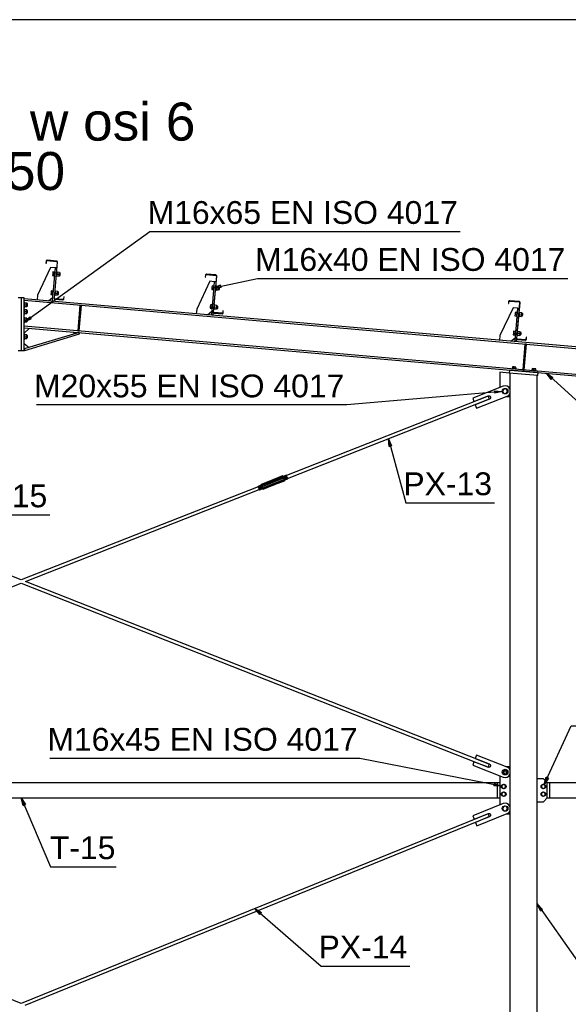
# Paper-space layout 'A0 Advance Steel' of a CAD drawing. Header units: millimetres. Extents: x -21 to 1320, y -7 to 928.
# Tile 88 of 134: x 794 to 867, y 484 to 614. Entities that reach past the tile are written whole.
import ezdxf

# ---------------------------------------------------------------- set-up
doc = ezdxf.new("R2010")
doc.units = ezdxf.units.MM
doc.layers.get('0').update_dxf_attribs({"linetype": 'CONTINUOUS'})
for name, color, linetype in [('AS_Belki', 145, 'CONTINUOUS'), ('AS_Blachy', 30, 'CONTINUOUS'), ('AS_Czesci specjalne', 31, 'CONTINUOUS'), ('AS_Sruby', 9, 'CONTINUOUS')]:
    doc.layers.add(name, color=color, linetype=linetype)
doc.styles.add('Arial', font='arial.ttf', dxfattribs={"height": 150})

psp = doc.layouts.new('A0 Advance Steel')

# ---------------------------------------------------------------- linework, layer by layer
at = {"color": 0, "linetype": 'ByBlock', "lineweight": -2}
for p, q in [((819.91, 578.58), (820.85, 578.95)), ((820.92, 578.62), (820.85, 578.95)), ((820.92, 578.62), (819.91, 578.58)), ((795.06, 574.04), (795.77, 574.76)), ((795.96, 574.49), (795.06, 574.04)), ((795.96, 574.49), (795.77, 574.76)), ((864.29, 566.53), (863.66, 567.33)), ((863.66, 567.33), (864.51, 566.78)), ((864.29, 566.53), (864.51, 566.78)), ((856.86, 565.03, -25568.91), (857.87, 564.95, -25568.91)), ((856.86, 565.03, -25568.91), (856.89, 564.7, -25568.91)), ((857.87, 564.95, -25568.91), (856.89, 564.7, -25568.91)), ((843.01, 557.72), (842.91, 558.73)), ((842.91, 558.73), (843.33, 557.81)), ((843.01, 557.72), (843.33, 557.81)), ((863.38, 513.25, -25569.15), (863.65, 514.23, -25569.15)), ((863.95, 514.09, -25569.15), (863.65, 514.23, -25569.15)), ((856.81, 513.4, -25569.15), (856.75, 513.07, -25569.15)), ((857.76, 513.04, -25569.15), (856.75, 513.07, -25569.15)), ((856.81, 513.4, -25569.15), (857.76, 513.04, -25569.15)), ((863.95, 514.09, -25569.15), (863.38, 513.25, -25569.15)), ((794.9, 510.5), (794.66, 511.48)), ((794.66, 511.48), (795.2, 510.63)), ((794.9, 510.5), (795.2, 510.63)), ((862.9, 496.64), (862.46, 497.55)), ((862.46, 497.55), (863.17, 496.83)), ((825.99, 496.14), (825.34, 496.92)), ((825.34, 496.92), (826.21, 496.4)), ((825.99, 496.14), (826.21, 496.4)), ((862.9, 496.64), (863.17, 496.83))]:
    psp.add_line(p, q, dxfattribs=at)
at = {"color": 3, "ltscale": 0.25}
psp.add_lwpolyline([(635.86, 403.24), (635.86, 613.84), (953.46, 613.84), (953.46, 403.24), (635.86, 403.24)], dxfattribs=at)
at = {"color": 7}
for points in [[(795.06, 574.04), (811.57, 585.98), (852.33, 585.98)], [(819.91, 578.58), (825.7, 579.8), (866.47, 579.8)], [(863.66, 567.33), (872.29, 559.5), (879.04, 559.5)], [(857.87, 564.95), (837.43, 563.17), (796.66, 563.17)], [(842.91, 558.73), (845.19, 550.3), (856.84, 550.3)], [(779.09, 546.28), (786.76, 548.71), (798.41, 548.71)], [(863.38, 513.25), (866.92, 520.97), (907.69, 520.97)], [(857.76, 513.04), (839.16, 516.69), (798.4, 516.69)], [(794.66, 511.48), (798.52, 502.43), (807.14, 502.43)], [(862.46, 497.55), (867.77, 490), (879.42, 490)], [(825.34, 496.92), (834.05, 489.37), (845.7, 489.37)]]:
    psp.add_lwpolyline(points, dxfattribs=at)
at = {"layer": 'AS_Belki', "linetype": 'Continuous', "ltscale": 0.25}
for p, q in [((797.94, 582.08), (797.91, 581.81)), ((797.91, 581.81), (797.96, 581.81)), ((797.95, 582.13), (797.94, 582.08)), ((797.98, 582.17), (797.95, 582.13)), ((797.96, 581.81), (797.99, 582.08)), ((798.02, 582.19), (797.98, 582.17)), ((797.99, 582.11), (798.01, 582.13)), ((797.99, 582.08), (797.99, 582.11)), ((798.01, 582.13), (798.04, 582.14)), ((798.07, 582.2), (798.02, 582.19)), ((798.04, 582.14), (798.07, 582.15)), ((799.32, 582.09), (798.07, 582.2)), ((798.07, 582.15), (799.31, 582.04)), ((799.38, 581.96), (798.97, 577.23)), ((799.02, 577.22), (799.43, 581.95)), ((799.31, 582.04), (799.34, 582.03)), ((799.36, 582.08), (799.32, 582.09)), ((799.34, 582.03), (799.36, 582.01)), ((799.4, 582.04), (799.36, 582.08)), ((799.36, 582.01), (799.38, 581.99)), ((799.38, 581.99), (799.38, 581.96)), ((799.43, 582), (799.4, 582.04)), ((799.43, 581.95), (799.43, 582)), ((818.86, 580.25), (818.83, 579.98)), ((818.87, 580.3), (818.86, 580.25)), ((818.9, 580.34), (818.87, 580.3)), ((818.88, 579.98), (818.91, 580.25)), ((818.94, 580.36), (818.9, 580.34)), ((818.91, 580.28), (818.93, 580.3)), ((818.91, 580.25), (818.91, 580.28)), ((818.93, 580.3), (818.96, 580.31)), ((818.99, 580.37), (818.94, 580.36)), ((818.96, 580.31), (818.99, 580.32)), ((820.24, 580.26), (818.99, 580.37)), ((818.99, 580.32), (820.23, 580.21)), ((820.23, 580.21), (820.26, 580.2)), ((820.28, 580.24), (820.24, 580.26)), ((820.26, 580.2), (820.28, 580.18)), ((820.32, 580.21), (820.28, 580.24)), ((820.28, 580.18), (820.3, 580.16)), ((820.3, 580.16), (820.3, 580.13)), ((820.35, 580.17), (820.32, 580.21)), ((820.35, 580.12), (820.35, 580.17)), ((818.83, 579.98), (818.88, 579.98)), ((820.3, 580.13), (819.89, 575.4)), ((819.94, 575.39), (820.35, 580.12)), ((932.26, 565.14), (795.06, 577.14)), ((795.06, 576.94), (930.4, 565.1)), ((798.97, 577.23), (798.97, 577.18)), ((798.97, 577.18), (799, 577.13)), ((799, 577.13), (799.03, 577.1)), ((799.02, 577.19), (799.02, 577.22)), ((799.03, 577.17), (799.02, 577.19)), ((799.06, 577.15), (799.03, 577.17)), ((799.03, 577.1), (799.08, 577.09)), ((799.09, 577.14), (799.06, 577.15)), ((799.08, 577.09), (800.13, 577)), ((800.13, 577.05), (799.09, 577.14)), ((800.16, 577.05), (800.13, 577.05)), ((800.13, 577), (800.18, 577)), ((800.19, 577.07), (800.16, 577.05)), ((800.18, 577), (800.22, 577.03)), ((800.2, 577.09), (800.19, 577.07)), ((800.21, 577.12), (800.2, 577.09)), ((800.24, 577.39), (800.21, 577.12)), ((800.22, 577.03), (800.25, 577.07)), ((800.29, 577.39), (800.24, 577.39)), ((800.25, 577.07), (800.26, 577.11)), ((800.26, 577.11), (800.29, 577.39)), ((858.7, 576.77), (858.68, 576.49)), ((858.68, 576.49), (858.73, 576.49)), ((858.72, 576.81), (858.7, 576.77)), ((858.75, 576.85), (858.72, 576.81)), ((858.73, 576.49), (858.75, 576.76)), ((858.79, 576.88), (858.75, 576.85)), ((858.75, 576.76), (858.76, 576.79)), ((858.76, 576.79), (858.78, 576.81)), ((858.78, 576.81), (858.81, 576.83)), ((858.84, 576.88), (858.79, 576.88)), ((858.81, 576.83), (858.84, 576.83)), ((860.09, 576.77), (858.84, 576.88)), ((858.84, 576.83), (860.08, 576.72)), ((860.15, 576.64), (859.74, 571.91)), ((859.78, 571.9), (860.2, 576.64)), ((860.08, 576.72), (860.11, 576.71)), ((860.13, 576.76), (860.09, 576.77)), ((860.11, 576.71), (860.13, 576.7)), ((860.17, 576.73), (860.13, 576.76)), ((860.13, 576.7), (860.15, 576.67)), ((860.15, 576.67), (860.15, 576.64)), ((860.19, 576.69), (860.17, 576.73)), ((860.2, 576.64), (860.19, 576.69)), ((819.89, 575.4), (819.89, 575.35)), ((819.89, 575.35), (819.92, 575.3)), ((819.92, 575.3), (819.95, 575.27)), ((819.94, 575.36), (819.94, 575.39)), ((819.95, 575.34), (819.94, 575.36)), ((819.98, 575.32), (819.95, 575.34)), ((819.95, 575.27), (820, 575.26)), ((820.01, 575.31), (819.98, 575.32)), ((820, 575.26), (821.05, 575.17)), ((821.05, 575.22), (820.01, 575.31)), ((821.08, 575.22), (821.05, 575.22)), ((821.05, 575.17), (821.1, 575.17)), ((821.11, 575.24), (821.08, 575.22)), ((821.1, 575.17), (821.14, 575.2)), ((821.12, 575.26), (821.11, 575.24)), ((821.13, 575.29), (821.12, 575.26)), ((821.16, 575.56), (821.13, 575.29)), ((821.14, 575.2), (821.17, 575.24)), ((821.21, 575.56), (821.16, 575.56)), ((821.17, 575.24), (821.18, 575.28)), ((821.18, 575.28), (821.21, 575.56)), ((932.26, 561.52), (795.06, 573.53)), ((795.06, 573.33), (932.26, 561.32)), ((859.74, 571.91), (859.74, 571.86)), ((859.74, 571.86), (859.76, 571.82)), ((859.76, 571.82), (859.8, 571.79)), ((859.79, 571.88), (859.78, 571.9)), ((859.8, 571.85), (859.79, 571.88)), ((859.82, 571.83), (859.8, 571.85)), ((859.8, 571.79), (859.85, 571.77)), ((859.85, 571.82), (859.82, 571.83)), ((860.9, 571.73), (859.85, 571.82)), ((859.85, 571.77), (860.89, 571.68)), ((860.89, 571.68), (860.94, 571.69)), ((860.93, 571.74), (860.9, 571.73)), ((860.95, 571.75), (860.93, 571.74)), ((860.94, 571.69), (860.99, 571.71)), ((860.97, 571.77), (860.95, 571.75)), ((860.98, 571.8), (860.97, 571.77)), ((861, 572.07), (860.98, 571.8)), ((860.99, 571.71), (861.02, 571.75)), ((861.05, 572.07), (861, 572.07)), ((861.02, 571.75), (861.03, 571.8)), ((861.03, 571.8), (861.05, 572.07)), ((858.86, 567.34), (858.86, 456.28)), ((862.46, 456.28), (862.46, 567.03)), ((856.02, 564.32), (829.51, 553.88)), ((829.65, 553.51), (856.17, 563.95)), ((856.04, 564.27), (856.02, 564.32)), ((856.1, 564.14), (856.04, 564.27)), ((856.15, 564.01), (856.1, 564.14)), ((856.17, 563.95), (856.15, 564.01)), ((794.66, 540.15), (763.53, 552.41)), ((825.79, 552.41), (794.66, 540.15)), ((795.2, 539.93), (825.93, 552.04)), ((733.29, 515.54), (794.66, 539.72)), ((794.66, 539.72), (856.02, 515.54)), ((856.17, 515.91), (795.2, 539.93)), ((856.02, 515.54), (856.04, 515.59)), ((856.04, 515.59), (856.1, 515.72)), ((856.1, 515.72), (856.15, 515.86)), ((856.15, 515.86), (856.17, 515.91)), ((857.26, 513.48), (732.06, 513.48)), ((857.26, 511.48), (857.26, 513.48)), ((926.15, 513.48), (864.06, 513.48)), ((864.06, 513.48), (864.06, 511.48)), ((732.06, 511.48), (857.26, 511.48)), ((864.06, 511.48), (926.15, 511.48)), ((794.66, 484.45), (733.28, 509.4)), ((856.03, 509.4), (794.66, 484.45)), ((795.19, 484.23), (856.18, 509.03)), ((856.05, 509.35), (856.03, 509.4)), ((856.11, 509.22), (856.05, 509.35)), ((856.16, 509.08), (856.11, 509.22)), ((856.18, 509.03), (856.16, 509.08))]:
    psp.add_line(p, q, dxfattribs=at)
at = {"layer": 'AS_Blachy', "linetype": 'Continuous', "ltscale": 0.25}
for p, q in [((798.52, 581.26), (796.79, 577.59)), ((799.11, 581.2), (798.52, 581.26)), ((799.11, 581.2), (798.73, 576.82)), ((799.31, 581.19), (799.11, 581.2)), ((819.44, 579.43), (817.71, 575.76)), ((820.03, 579.37), (819.44, 579.43)), ((820.03, 579.37), (819.65, 574.99)), ((820.23, 579.36), (820.03, 579.37)), ((796.79, 577.59), (796.74, 576.99)), ((794.66, 577.24), (794.26, 577.24)), ((795.06, 577.24), (794.66, 577.24)), ((794.66, 577.24), (794.66, 570.34)), ((795.06, 570.34), (795.06, 577.24)), ((798.23, 576.86), (798.77, 577.32)), ((802.37, 576.28), (802.08, 572.93)), ((802.28, 572.92), (802.57, 576.26)), ((802.57, 576.26), (802.37, 576.28)), ((817.71, 575.76), (817.66, 575.16)), ((819.15, 575.03), (819.69, 575.49)), ((819.89, 575.4), (819.85, 574.97)), ((859.28, 575.94), (857.56, 572.28)), ((859.88, 575.89), (859.28, 575.94)), ((859.88, 575.89), (859.5, 571.5)), ((860.08, 575.87), (859.88, 575.89)), ((795.75, 573.27), (795.06, 572.63)), ((802.26, 572.7), (795.06, 570.54)), ((795.11, 570.34), (802.31, 572.51)), ((801.63, 572.51), (801.56, 572.76)), ((802.08, 572.93), (802.28, 572.92)), ((802.31, 572.51), (802.26, 572.7)), ((795.06, 571.24), (795.7, 570.73)), ((857.56, 572.28), (857.51, 571.68)), ((859, 571.55), (859.54, 572)), ((859.74, 571.91), (859.7, 571.49)), ((860.84, 571.18), (860.55, 567.8)), ((860.75, 567.78), (861.04, 571.17)), ((861.04, 571.17), (860.84, 571.18)), ((794.26, 570.34), (794.66, 570.34)), ((794.66, 570.34), (795.06, 570.34)), ((795.06, 570.54), (795.11, 570.34)), ((858.77, 567.35), (857.54, 567.46)), ((857.54, 567.46), (857.54, 565.46)), ((858.8, 567.75), (858.77, 567.35)), ((862.55, 567.02), (858.77, 567.35)), ((862.59, 567.42), (858.8, 567.75)), ((860.55, 567.8), (860.75, 567.78)), ((860.55, 567.8), (860.55, 567.8)), ((860.75, 567.78), (860.75, 567.78)), ((862.55, 567.02), (862.59, 567.42)), ((857.98, 565.63), (853.98, 564.06)), ((853.98, 564.06), (854.15, 563.61)), ((854.15, 563.61), (856.03, 564.35)), ((856.2, 563.94), (854.32, 563.2)), ((854.49, 562.75), (858.49, 564.33)), ((858.37, 564.28), (858.86, 564.28)), ((854.32, 563.2), (854.49, 562.75)), ((854.49, 517.11), (854.32, 516.66)), ((858.49, 515.53), (854.49, 517.11)), ((854.15, 516.25), (853.98, 515.81)), ((853.98, 515.81), (857.98, 514.23)), ((856.03, 515.51), (854.15, 516.25)), ((854.32, 516.66), (856.2, 515.92)), ((858.86, 515.58), (858.37, 515.58)), ((857.54, 514.41), (857.54, 510.55)), ((857.54, 513.48), (857.26, 513.48)), ((863.28, 513.98), (862.46, 513.98)), ((863.78, 513.48), (863.28, 513.98)), ((863.78, 511.48), (863.78, 513.48)), ((864.06, 513.48), (863.78, 513.48)), ((857.97, 510.73), (853.99, 509.11)), ((857.26, 511.48), (857.54, 511.48)), ((862.46, 510.98), (863.28, 510.98)), ((863.28, 510.98), (863.78, 511.48)), ((863.78, 511.48), (864.06, 511.48)), ((853.99, 509.11), (854.17, 508.67)), ((854.17, 508.67), (856.04, 509.43)), ((856.21, 509.02), (854.34, 508.26)), ((854.52, 507.81), (858.5, 509.43)), ((858.37, 509.38), (858.86, 509.38)), ((854.34, 508.26), (854.52, 507.81))]:
    psp.add_line(p, q, dxfattribs=at)
for centre, start, end in [((858.24, 564.98, 0), 26.2099, 111.504), ((858.24, 564.98, 0), 291.504, 333.3802), ((858.24, 514.88, 0), 26.6198, 68.496), ((858.24, 514.88, 0), 248.496, 333.7901), ((858.24, 510.08, 0), 26.3307, 112.1254), ((858.24, 510.08, 0), 292.1254, 333.515)]:
    psp.add_arc(centre, 0.7, start, end, dxfattribs=at)
at = {"layer": 'AS_Blachy', "linetype": 'Continuous', "ltscale": 0.25, "extrusion": (3.61329e-11, -6.12323e-17, -1)}
psp.add_arc((-856.11, 564.15, 0), 0.22, 68.5012, 248.4908, dxfattribs=at)
at = {"layer": 'AS_Blachy', "linetype": 'Continuous', "ltscale": 0.25, "extrusion": (-3.5722e-11, 9.92025e-13, -1)}
psp.add_arc((-856.11, 515.72, 0), 0.22, 111.5092, 291.4988, dxfattribs=at)
at = {"layer": 'AS_Blachy', "linetype": 'Continuous', "ltscale": 0.25, "extrusion": (-3.76204e-11, 1.32272e-12, -1)}
psp.add_arc((-856.12, 509.22, 0), 0.22, 67.8798, 247.8694, dxfattribs=at)
at = {"layer": 'AS_Czesci specjalne', "linetype": 'Continuous', "ltscale": 0.25}
for p, q in [((826.18, 552.71), (827.52, 553.23)), ((827.48, 553.23), (826.18, 552.71)), ((826.18, 552.71), (827.49, 553.23)), ((826.2, 552.67), (829.03, 553.79)), ((826.2, 552.67), (827.6, 553.25)), ((827.56, 553.24), (826.2, 552.67)), ((827.52, 553.23), (826.2, 552.67)), ((826.24, 552.56), (829.07, 553.67)), ((829.13, 553.52), (826.31, 552.4)), ((829.2, 553.36), (826.37, 552.24)), ((829.24, 553.24), (826.41, 552.13)), ((827.49, 553.23), (827.48, 553.23)), ((827.52, 553.23), (827.49, 553.23)), ((827.56, 553.24), (827.52, 553.23)), ((827.6, 553.25), (827.56, 553.24)), ((827.6, 553.25), (829.03, 553.79)), ((827.65, 553.27), (827.6, 553.25)), ((827.65, 553.27), (829.03, 553.79)), ((827.68, 553.29), (827.65, 553.27)), ((827.68, 553.29), (829.01, 553.83)), ((827.68, 553.29), (829.03, 553.79)), ((827.7, 553.31), (827.68, 553.29)), ((827.7, 553.31), (829.01, 553.83)), ((827.71, 553.32), (827.7, 553.31)), ((829.01, 553.83), (827.71, 553.32)), ((829.24, 553.24), (827.83, 552.67)), ((829.24, 553.24), (827.88, 552.68)), ((829.24, 553.24), (827.92, 552.69)), ((829.26, 553.2), (827.92, 552.69)), ((829.26, 553.2), (827.94, 552.69)), ((827.95, 552.69), (829.26, 553.2)), ((829.01, 553.83), (829.03, 553.79)), ((829.11, 553.77), (829.01, 553.83)), ((829.03, 553.79), (829.07, 553.67)), ((829.03, 553.79), (829.12, 553.74)), ((829.07, 553.67), (829.13, 553.52)), ((829.07, 553.67), (829.15, 553.66)), ((829.49, 553.92), (829.11, 553.77)), ((829.11, 553.77), (829.12, 553.74)), ((829.12, 553.74), (829.5, 553.89)), ((829.12, 553.74), (829.15, 553.66)), ((829.2, 553.54), (829.13, 553.52)), ((829.13, 553.52), (829.2, 553.36)), ((829.15, 553.66), (829.53, 553.81)), ((829.15, 553.66), (829.2, 553.54)), ((829.58, 553.69), (829.2, 553.54)), ((829.2, 553.54), (829.24, 553.43)), ((829.24, 553.43), (829.2, 553.36)), ((829.2, 553.36), (829.24, 553.24)), ((829.63, 553.58), (829.24, 553.43)), ((829.24, 553.43), (829.28, 553.34)), ((829.28, 553.34), (829.24, 553.24)), ((829.24, 553.24), (829.26, 553.2)), ((829.26, 553.2), (829.29, 553.31)), ((829.66, 553.49), (829.28, 553.34)), ((829.28, 553.34), (829.29, 553.31)), ((829.29, 553.31), (829.67, 553.46)), ((829.5, 553.89), (829.49, 553.92)), ((829.53, 553.81), (829.5, 553.89)), ((829.58, 553.69), (829.53, 553.81)), ((829.63, 553.58), (829.58, 553.69)), ((829.66, 553.49), (829.63, 553.58)), ((829.67, 553.46), (829.66, 553.49)), ((826.15, 552.61), (825.77, 552.46)), ((825.77, 552.46), (825.78, 552.43)), ((825.78, 552.43), (826.16, 552.58)), ((825.78, 552.43), (825.81, 552.34)), ((825.81, 552.34), (826.19, 552.49)), ((825.81, 552.34), (825.86, 552.23)), ((826.24, 552.38), (825.86, 552.23)), ((825.86, 552.23), (825.9, 552.11)), ((826.29, 552.26), (825.9, 552.11)), ((825.9, 552.11), (825.94, 552.02)), ((826.32, 552.17), (825.94, 552.02)), ((825.94, 552.02), (825.95, 551.99)), ((825.95, 551.99), (826.33, 552.14)), ((826.18, 552.71), (826.15, 552.61)), ((826.16, 552.58), (826.15, 552.61)), ((826.16, 552.58), (826.2, 552.67)), ((826.19, 552.49), (826.16, 552.58)), ((826.18, 552.71), (826.2, 552.67)), ((826.19, 552.49), (826.24, 552.56)), ((826.24, 552.38), (826.19, 552.49)), ((826.2, 552.67), (826.24, 552.56)), ((826.24, 552.56), (826.31, 552.4)), ((826.31, 552.4), (826.24, 552.38)), ((826.29, 552.26), (826.24, 552.38)), ((826.32, 552.17), (826.29, 552.26)), ((826.37, 552.24), (826.29, 552.26)), ((826.31, 552.4), (826.37, 552.24)), ((826.33, 552.14), (826.32, 552.17)), ((826.41, 552.13), (826.32, 552.17)), ((826.33, 552.14), (826.43, 552.09)), ((826.37, 552.24), (826.41, 552.13)), ((827.83, 552.67), (826.41, 552.13)), ((827.79, 552.65), (826.41, 552.13)), ((826.41, 552.13), (827.76, 552.62)), ((826.41, 552.13), (826.43, 552.09)), ((827.76, 552.62), (826.43, 552.09)), ((827.74, 552.61), (826.43, 552.09)), ((826.43, 552.09), (827.73, 552.6)), ((827.73, 552.6), (827.74, 552.61)), ((827.74, 552.61), (827.76, 552.62)), ((827.76, 552.62), (827.79, 552.65)), ((827.79, 552.65), (827.83, 552.67)), ((827.83, 552.67), (827.88, 552.68)), ((827.88, 552.68), (827.92, 552.69)), ((827.92, 552.69), (827.94, 552.69)), ((827.94, 552.69), (827.95, 552.69))]:
    psp.add_line(p, q, dxfattribs=at)
at = {"layer": 'AS_Sruby', "linetype": 'Continuous', "ltscale": 0.25}
for p, q in [((798.79, 580.43), (798.77, 580.2)), ((798.77, 580.2), (798.96, 580.18)), ((798.81, 580.66), (798.79, 580.43)), ((798.79, 580.43), (798.98, 580.41)), ((799.01, 580.64), (798.81, 580.66)), ((798.96, 580.16), (798.97, 580.2)), ((798.96, 580.14), (798.96, 580.16)), ((798.97, 580.3), (798.98, 580.35)), ((798.97, 580.25), (798.97, 580.3)), ((798.97, 580.2), (798.97, 580.25)), ((798.98, 580.41), (798.99, 580.47)), ((798.98, 580.35), (798.98, 580.41)), ((798.99, 580.53), (799, 580.58)), ((798.99, 580.47), (798.99, 580.53)), ((799, 580.62), (799.01, 580.66)), ((799, 580.58), (799, 580.62)), ((799.07, 580.7), (799.01, 580.71)), ((799.01, 580.7), (799.01, 580.71)), ((799.01, 580.69), (799.01, 580.7)), ((799.01, 580.66), (799.01, 580.69)), ((799.38, 580.68), (799.32, 580.68)), ((799.34, 580.19), (799.33, 580.15)), ((799.33, 580.13), (799.34, 580.17)), ((799.33, 580.15), (799.63, 580.12)), ((799.34, 580.26), (799.35, 580.32)), ((799.34, 580.21), (799.34, 580.26)), ((799.34, 580.17), (799.34, 580.21)), ((799.36, 580.46), (799.35, 580.38)), ((799.35, 580.38), (799.36, 580.44)), ((799.35, 580.38), (799.65, 580.35)), ((799.35, 580.32), (799.35, 580.38)), ((799.36, 580.49), (799.37, 580.55)), ((799.36, 580.44), (799.36, 580.49)), ((799.37, 580.59), (799.38, 580.63)), ((799.67, 580.58), (799.37, 580.61)), ((799.37, 580.55), (799.37, 580.59)), ((799.38, 580.67), (799.38, 580.68)), ((799.38, 580.66), (799.38, 580.67)), ((799.38, 580.63), (799.38, 580.66)), ((799.63, 580.12), (799.65, 580.35)), ((799.63, 580.19), (799.77, 580.18)), ((799.65, 580.35), (799.67, 580.58)), ((799.8, 580.5), (799.66, 580.51)), ((799.77, 580.23), (799.78, 580.28)), ((799.77, 580.19), (799.77, 580.23)), ((799.77, 580.18), (799.77, 580.19)), ((799.78, 580.34), (799.79, 580.4)), ((799.78, 580.28), (799.78, 580.34)), ((799.79, 580.49), (799.8, 580.5)), ((799.79, 580.45), (799.79, 580.49)), ((799.79, 580.4), (799.79, 580.45)), ((798.96, 580.12), (798.96, 580.14)), ((798.96, 580.11), (798.96, 580.12)), ((798.96, 580.11), (799.02, 580.11)), ((799.27, 580.09), (799.33, 580.08)), ((799.33, 580.1), (799.33, 580.13)), ((799.33, 580.09), (799.33, 580.1)), ((799.33, 580.08), (799.33, 580.09)), ((819.99, 578.87), (819.93, 578.88)), ((819.93, 578.88), (819.93, 578.87)), ((819.93, 578.87), (819.93, 578.86)), ((819.93, 578.86), (819.93, 578.83)), ((820.3, 578.85), (820.24, 578.85)), ((798.57, 577.94), (798.55, 577.71)), ((798.55, 577.71), (798.75, 577.69)), ((798.59, 578.17), (798.57, 577.94)), ((798.57, 577.94), (798.77, 577.92)), ((798.79, 578.15), (798.59, 578.17)), ((798.74, 577.64), (798.75, 577.67)), ((798.74, 577.63), (798.74, 577.64)), ((798.74, 577.62), (798.74, 577.63)), ((798.74, 577.62), (798.8, 577.62)), ((798.75, 577.75), (798.76, 577.81)), ((798.75, 577.71), (798.75, 577.75)), ((798.75, 577.67), (798.75, 577.71)), ((798.76, 577.86), (798.77, 577.92)), ((798.76, 577.81), (798.76, 577.86)), ((798.77, 577.98), (798.78, 578.04)), ((798.77, 577.92), (798.77, 577.99)), ((798.77, 577.92), (798.77, 577.98)), ((798.78, 578.09), (798.79, 578.13)), ((798.78, 578.04), (798.78, 578.09)), ((798.85, 578.21), (798.79, 578.22)), ((798.79, 578.21), (798.79, 578.22)), ((798.79, 578.2), (798.79, 578.21)), ((798.79, 578.17), (798.79, 578.2)), ((798.79, 578.13), (798.79, 578.17)), ((799.05, 577.59), (799.11, 577.59)), ((799.16, 578.19), (799.1, 578.19)), ((799.11, 577.64), (799.12, 577.68)), ((799.11, 577.61), (799.11, 577.64)), ((799.11, 577.6), (799.11, 577.61)), ((799.11, 577.59), (799.11, 577.6)), ((799.12, 577.72), (799.13, 577.77)), ((799.12, 577.68), (799.12, 577.72)), ((799.12, 577.66), (799.41, 577.63)), ((799.13, 577.83), (799.14, 577.89)), ((799.13, 577.77), (799.13, 577.83)), ((799.14, 577.95), (799.15, 578)), ((799.14, 577.89), (799.14, 577.95)), ((799.14, 577.89), (799.43, 577.86)), ((799.15, 578.1), (799.16, 578.14)), ((799.15, 578.05), (799.15, 578.1)), ((799.15, 578), (799.15, 578.05)), ((799.16, 578.18), (799.16, 578.19)), ((799.16, 578.16), (799.16, 578.18)), ((799.16, 578.14), (799.16, 578.16)), ((799.45, 578.09), (799.16, 578.12)), ((799.41, 577.63), (799.43, 577.86)), ((799.42, 577.71), (799.42, 577.7)), ((799.42, 577.7), (799.55, 577.69)), ((799.43, 577.86), (799.45, 578.09)), ((799.58, 578.01), (799.44, 578.02)), ((799.55, 577.74), (799.56, 577.79)), ((799.55, 577.7), (799.55, 577.74)), ((799.55, 577.69), (799.55, 577.7)), ((799.56, 577.85), (799.57, 577.91)), ((799.56, 577.79), (799.56, 577.85)), ((799.57, 577.96), (799.58, 578)), ((799.57, 577.91), (799.57, 577.96)), ((799.58, 578), (799.58, 578.01)), ((819.71, 578.6), (819.69, 578.37)), ((819.69, 578.37), (819.88, 578.35)), ((819.73, 578.83), (819.71, 578.6)), ((819.71, 578.6), (819.91, 578.58)), ((819.93, 578.81), (819.73, 578.83)), ((819.89, 578.37), (819.88, 578.33)), ((819.88, 578.33), (819.88, 578.3)), ((819.88, 578.3), (819.88, 578.29)), ((819.88, 578.29), (819.88, 578.28)), ((819.88, 578.28), (819.94, 578.28)), ((819.9, 578.47), (819.89, 578.42)), ((819.89, 578.42), (819.89, 578.37)), ((819.91, 578.58), (819.9, 578.52)), ((819.9, 578.52), (819.9, 578.47)), ((819.92, 578.7), (819.91, 578.64)), ((819.91, 578.64), (819.91, 578.58)), ((819.93, 578.83), (819.92, 578.79)), ((819.92, 578.79), (819.93, 578.81)), ((819.92, 578.79), (819.92, 578.75)), ((819.92, 578.75), (819.92, 578.7)), ((820.19, 578.26), (820.25, 578.25)), ((820.27, 578.47), (820.25, 578.32)), ((820.25, 578.3), (820.26, 578.34)), ((820.25, 578.32), (820.55, 578.29)), ((820.25, 578.27), (820.25, 578.3)), ((820.25, 578.26), (820.25, 578.27)), ((820.25, 578.25), (820.25, 578.26)), ((820.26, 578.43), (820.27, 578.49)), ((820.26, 578.38), (820.26, 578.43)), ((820.26, 578.34), (820.26, 578.38)), ((820.27, 578.55), (820.28, 578.61)), ((820.27, 578.55), (820.57, 578.52)), ((820.27, 578.49), (820.27, 578.55)), ((820.28, 578.66), (820.29, 578.71)), ((820.28, 578.61), (820.28, 578.66)), ((820.29, 578.76), (820.3, 578.8)), ((820.59, 578.75), (820.29, 578.78)), ((820.29, 578.71), (820.29, 578.76)), ((820.3, 578.84), (820.3, 578.85)), ((820.3, 578.82), (820.3, 578.84)), ((820.3, 578.8), (820.3, 578.82)), ((820.55, 578.29), (820.57, 578.52)), ((820.55, 578.37), (820.55, 578.36)), ((820.55, 578.36), (820.69, 578.35)), ((820.57, 578.52), (820.59, 578.75)), ((820.58, 578.68), (820.59, 578.75)), ((820.72, 578.67), (820.58, 578.68)), ((820.58, 578.65), (820.58, 578.64)), ((820.69, 578.4), (820.7, 578.45)), ((820.69, 578.36), (820.69, 578.4)), ((820.69, 578.35), (820.69, 578.36)), ((820.7, 578.51), (820.71, 578.57)), ((820.7, 578.45), (820.7, 578.51)), ((820.71, 578.66), (820.72, 578.67)), ((820.71, 578.62), (820.71, 578.66)), ((820.71, 578.57), (820.71, 578.62)), ((795.12, 576.64), (795.06, 576.64)), ((795.12, 576.62), (795.12, 576.64)), ((795.12, 576.64), (795.12, 576.64)), ((795.12, 576.59), (795.12, 576.62)), ((795.12, 576.55), (795.12, 576.59)), ((795.41, 576.57), (795.12, 576.57)), ((795.12, 576.51), (795.12, 576.55)), ((795.12, 576.46), (795.12, 576.51)), ((795.12, 576.4), (795.12, 576.46)), ((795.12, 576.34), (795.12, 576.4)), ((795.12, 576.34), (795.41, 576.34)), ((795.12, 576.28), (795.12, 576.34)), ((795.12, 576.23), (795.12, 576.28)), ((795.41, 576.34), (795.41, 576.57)), ((795.5, 576.5), (795.41, 576.5)), ((795.41, 576.11), (795.41, 576.34)), ((795.5, 576.49), (795.5, 576.5)), ((795.5, 576.45), (795.5, 576.49)), ((795.5, 576.4), (795.5, 576.45)), ((795.5, 576.34), (795.5, 576.4)), ((795.5, 576.28), (795.5, 576.34)), ((795.5, 576.23), (795.5, 576.28)), ((819.51, 576.34), (819.49, 576.11)), ((819.71, 576.32), (819.51, 576.34)), ((819.71, 576.3), (819.7, 576.26)), ((819.77, 576.38), (819.71, 576.39)), ((819.71, 576.39), (819.71, 576.38)), ((819.71, 576.38), (819.71, 576.37)), ((819.71, 576.37), (819.71, 576.34)), ((819.71, 576.34), (819.71, 576.3)), ((820.08, 576.36), (820.02, 576.36)), ((820.07, 576.27), (820.08, 576.31)), ((820.08, 576.29), (820.07, 576.27)), ((820.07, 576.22), (820.07, 576.27)), ((820.08, 576.35), (820.08, 576.36)), ((820.08, 576.33), (820.08, 576.35)), ((820.08, 576.31), (820.08, 576.33)), ((820.37, 576.26), (820.08, 576.29)), ((820.35, 576.03), (820.37, 576.26)), ((795.06, 576.04), (795.12, 576.04)), ((795.12, 575.74), (795.06, 575.74)), ((795.06, 575.14), (795.12, 575.14)), ((795.12, 576.17), (795.12, 576.23)), ((795.12, 576.13), (795.12, 576.17)), ((795.12, 576.09), (795.12, 576.13)), ((795.12, 576.11), (795.41, 576.11)), ((795.12, 576.06), (795.12, 576.09)), ((795.12, 576.05), (795.12, 576.06)), ((795.12, 576.04), (795.12, 576.05)), ((795.12, 575.72), (795.12, 575.74)), ((795.12, 575.74), (795.12, 575.74)), ((795.12, 575.69), (795.12, 575.72)), ((795.12, 575.65), (795.12, 575.69)), ((795.41, 575.67), (795.12, 575.67)), ((795.12, 575.61), (795.12, 575.65)), ((795.12, 575.56), (795.12, 575.61)), ((795.12, 575.5), (795.12, 575.56)), ((795.12, 575.44), (795.12, 575.5)), ((795.12, 575.44), (795.41, 575.44)), ((795.12, 575.38), (795.12, 575.44)), ((795.12, 575.33), (795.12, 575.38)), ((795.12, 575.27), (795.12, 575.33)), ((795.12, 575.23), (795.12, 575.27)), ((795.12, 575.19), (795.12, 575.23)), ((795.12, 575.21), (795.41, 575.21)), ((795.12, 575.16), (795.12, 575.19)), ((795.12, 575.15), (795.12, 575.16)), ((795.12, 575.14), (795.12, 575.15)), ((795.41, 576.18), (795.5, 576.18)), ((795.41, 575.44), (795.41, 575.67)), ((795.5, 575.6), (795.41, 575.6)), ((795.41, 575.21), (795.41, 575.44)), ((795.41, 575.28), (795.5, 575.28)), ((795.5, 576.19), (795.5, 576.23)), ((795.5, 576.18), (795.5, 576.19)), ((795.5, 575.59), (795.5, 575.6)), ((795.5, 575.55), (795.5, 575.59)), ((795.5, 575.5), (795.5, 575.55)), ((795.5, 575.44), (795.5, 575.5)), ((795.5, 575.38), (795.5, 575.44)), ((795.5, 575.33), (795.5, 575.38)), ((795.5, 575.29), (795.5, 575.33)), ((795.5, 575.28), (795.5, 575.29)), ((819.49, 576.11), (819.47, 575.88)), ((819.47, 575.88), (819.67, 575.86)), ((819.49, 576.11), (819.69, 576.09)), ((819.67, 575.84), (819.66, 575.81)), ((819.66, 575.81), (819.66, 575.8)), ((819.66, 575.8), (819.66, 575.79)), ((819.66, 575.79), (819.72, 575.79)), ((819.68, 575.98), (819.67, 575.92)), ((819.67, 575.92), (819.67, 575.88)), ((819.67, 575.88), (819.67, 575.84)), ((819.69, 576.09), (819.68, 576.03)), ((819.68, 576.03), (819.68, 575.98)), ((819.7, 576.2), (819.69, 576.15)), ((819.69, 576.15), (819.69, 576.09)), ((819.7, 576.26), (819.7, 576.2)), ((819.97, 575.76), (820.03, 575.76)), ((820.03, 575.81), (820.04, 575.85)), ((820.03, 575.78), (820.03, 575.81)), ((820.03, 575.77), (820.03, 575.78)), ((820.03, 575.76), (820.03, 575.77)), ((820.04, 575.89), (820.05, 575.94)), ((820.04, 575.85), (820.04, 575.89)), ((820.04, 575.86), (820.04, 575.83)), ((820.04, 575.83), (820.33, 575.8)), ((820.05, 576), (820.06, 576.06)), ((820.05, 575.94), (820.05, 576)), ((820.06, 576.12), (820.07, 576.17)), ((820.06, 576.06), (820.06, 576.12)), ((820.06, 576.06), (820.35, 576.03)), ((820.07, 576.17), (820.07, 576.22)), ((820.33, 575.8), (820.35, 576.03)), ((820.34, 575.91), (820.34, 575.89)), ((820.34, 575.87), (820.47, 575.86)), ((820.5, 576.18), (820.36, 576.19)), ((820.47, 575.91), (820.48, 575.96)), ((820.47, 575.87), (820.47, 575.91)), ((820.47, 575.86), (820.47, 575.87)), ((820.48, 576.02), (820.49, 576.08)), ((820.48, 575.96), (820.48, 576.02)), ((820.49, 576.13), (820.5, 576.17)), ((820.49, 576.08), (820.49, 576.13)), ((820.5, 576.17), (820.5, 576.18)), ((859.55, 575.11), (859.53, 574.88)), ((859.57, 575.34), (859.55, 575.11)), ((859.55, 575.11), (859.75, 575.09)), ((859.77, 575.33), (859.57, 575.34)), ((859.75, 575.04), (859.74, 574.98)), ((859.74, 574.98), (859.74, 574.93)), ((859.75, 575.09), (859.76, 575.16)), ((859.76, 575.15), (859.75, 575.09)), ((859.75, 575.09), (859.75, 575.04)), ((859.77, 575.26), (859.76, 575.21)), ((859.76, 575.21), (859.76, 575.15)), ((859.78, 575.37), (859.77, 575.34)), ((859.77, 575.34), (859.77, 575.31)), ((859.77, 575.31), (859.77, 575.26)), ((859.84, 575.39), (859.78, 575.39)), ((859.78, 575.39), (859.78, 575.37)), ((859.78, 575.39), (859.78, 575.39)), ((860.15, 575.36), (860.09, 575.37)), ((860.11, 574.98), (860.1, 574.83)), ((860.11, 574.95), (860.12, 575)), ((860.12, 575.06), (860.13, 575.12)), ((860.12, 575.06), (860.42, 575.04)), ((860.12, 575), (860.12, 575.06)), ((860.13, 575.18), (860.14, 575.23)), ((860.13, 575.12), (860.13, 575.18)), ((860.14, 575.31), (860.15, 575.34)), ((860.14, 575.27), (860.14, 575.31)), ((860.44, 575.27), (860.14, 575.29)), ((860.14, 575.23), (860.14, 575.27)), ((860.15, 575.34), (860.15, 575.36)), ((860.15, 575.36), (860.15, 575.36)), ((860.4, 574.81), (860.42, 575.04)), ((860.42, 575.04), (860.44, 575.27)), ((860.43, 575.2), (860.44, 575.27)), ((860.56, 575.18), (860.43, 575.2)), ((860.43, 575.16), (860.43, 575.15)), ((860.54, 574.96), (860.55, 575.03)), ((860.55, 575.03), (860.56, 575.09)), ((860.56, 575.17), (860.56, 575.18)), ((860.56, 575.14), (860.56, 575.17)), ((860.56, 575.09), (860.56, 575.14)), ((795.12, 574.64), (795.06, 574.64)), ((795.06, 574.04), (795.12, 574.04)), ((795.12, 574.62), (795.12, 574.64)), ((795.12, 574.64), (795.12, 574.64)), ((795.12, 574.59), (795.12, 574.62)), ((795.12, 574.55), (795.12, 574.59)), ((795.41, 574.57), (795.12, 574.57)), ((795.12, 574.51), (795.12, 574.55)), ((795.12, 574.46), (795.12, 574.51)), ((795.12, 574.4), (795.12, 574.46)), ((795.12, 574.34), (795.12, 574.4)), ((795.12, 574.34), (795.41, 574.34)), ((795.12, 574.28), (795.12, 574.34)), ((795.12, 574.23), (795.12, 574.28)), ((795.12, 574.17), (795.12, 574.23)), ((795.12, 574.13), (795.12, 574.17)), ((795.12, 574.09), (795.12, 574.13)), ((795.12, 574.11), (795.41, 574.11)), ((795.12, 574.06), (795.12, 574.09)), ((795.12, 574.05), (795.12, 574.06)), ((795.12, 574.04), (795.12, 574.05)), ((795.41, 574.34), (795.41, 574.57)), ((795.5, 574.5), (795.41, 574.5)), ((795.41, 574.11), (795.41, 574.34)), ((795.41, 574.18), (795.5, 574.18)), ((795.5, 574.49), (795.5, 574.5)), ((795.5, 574.45), (795.5, 574.49)), ((795.5, 574.4), (795.5, 574.45)), ((795.5, 574.34), (795.5, 574.4)), ((795.5, 574.28), (795.5, 574.34)), ((795.5, 574.23), (795.5, 574.28)), ((795.5, 574.19), (795.5, 574.23)), ((795.5, 574.18), (795.5, 574.19)), ((859.53, 574.88), (859.73, 574.86)), ((859.74, 574.93), (859.73, 574.88)), ((859.73, 574.88), (859.73, 574.85)), ((859.73, 574.85), (859.73, 574.82)), ((859.73, 574.82), (859.73, 574.8)), ((859.73, 574.8), (859.79, 574.79)), ((859.73, 574.8), (859.73, 574.8)), ((860.04, 574.77), (860.1, 574.76)), ((860.1, 574.85), (860.11, 574.9)), ((860.1, 574.81), (860.1, 574.85)), ((860.1, 574.83), (860.4, 574.81)), ((860.1, 574.79), (860.1, 574.81)), ((860.1, 574.77), (860.1, 574.79)), ((860.1, 574.76), (860.1, 574.77)), ((860.11, 574.9), (860.11, 574.95)), ((860.4, 574.88), (860.54, 574.87)), ((860.4, 574.88), (860.4, 574.88)), ((860.54, 574.91), (860.54, 574.96)), ((860.54, 574.88), (860.54, 574.91)), ((860.54, 574.87), (860.54, 574.88)), ((795.12, 572.44), (795.06, 572.44)), ((795.12, 572.42), (795.12, 572.44)), ((795.12, 572.44), (795.12, 572.44)), ((795.12, 572.39), (795.12, 572.42)), ((795.12, 572.35), (795.12, 572.39)), ((859.34, 572.62), (859.32, 572.39)), ((859.32, 572.39), (859.51, 572.37)), ((859.36, 572.85), (859.34, 572.62)), ((859.34, 572.62), (859.53, 572.6)), ((859.56, 572.84), (859.36, 572.85)), ((859.52, 572.39), (859.51, 572.36)), ((859.53, 572.55), (859.52, 572.49)), ((859.52, 572.49), (859.52, 572.44)), ((859.52, 572.44), (859.52, 572.39)), ((859.54, 572.66), (859.53, 572.6)), ((859.53, 572.6), (859.53, 572.55)), ((859.55, 572.77), (859.54, 572.72)), ((859.54, 572.72), (859.54, 572.66)), ((859.56, 572.85), (859.55, 572.82)), ((859.55, 572.82), (859.55, 572.77)), ((859.62, 572.9), (859.56, 572.9)), ((859.56, 572.9), (859.56, 572.88)), ((859.56, 572.9), (859.56, 572.9)), ((859.56, 572.88), (859.56, 572.85)), ((859.93, 572.87), (859.87, 572.88)), ((859.89, 572.46), (859.9, 572.51)), ((859.89, 572.41), (859.89, 572.46)), ((859.89, 572.36), (859.89, 572.41)), ((859.9, 572.57), (859.91, 572.63)), ((859.9, 572.57), (860.2, 572.55)), ((859.9, 572.51), (859.9, 572.57)), ((859.91, 572.69), (859.92, 572.74)), ((859.91, 572.63), (859.91, 572.69)), ((859.92, 572.78), (859.93, 572.82)), ((860.22, 572.78), (859.92, 572.8)), ((859.92, 572.74), (859.92, 572.78)), ((859.93, 572.85), (859.93, 572.87)), ((859.93, 572.87), (859.93, 572.87)), ((859.93, 572.82), (859.93, 572.85)), ((860.18, 572.32), (860.2, 572.55)), ((860.18, 572.39), (860.32, 572.38)), ((860.19, 572.43), (860.19, 572.4)), ((860.2, 572.55), (860.22, 572.78)), ((860.35, 572.69), (860.21, 572.71)), ((860.32, 572.42), (860.33, 572.47)), ((860.32, 572.39), (860.32, 572.42)), ((860.32, 572.38), (860.32, 572.39)), ((860.33, 572.53), (860.34, 572.6)), ((860.33, 572.47), (860.33, 572.53)), ((860.34, 572.68), (860.35, 572.69)), ((860.34, 572.65), (860.34, 572.68)), ((860.34, 572.6), (860.34, 572.65)), ((795.06, 571.84), (795.12, 571.84)), ((795.41, 572.37), (795.12, 572.37)), ((795.12, 572.31), (795.12, 572.35)), ((795.12, 572.26), (795.12, 572.31)), ((795.12, 572.2), (795.12, 572.26)), ((795.12, 572.14), (795.12, 572.2)), ((795.12, 572.14), (795.41, 572.14)), ((795.12, 572.08), (795.12, 572.14)), ((795.12, 572.03), (795.12, 572.08)), ((795.12, 571.97), (795.12, 572.03)), ((795.12, 571.93), (795.12, 571.97)), ((795.12, 571.89), (795.12, 571.93)), ((795.12, 571.91), (795.41, 571.91)), ((795.12, 571.86), (795.12, 571.89)), ((795.12, 571.85), (795.12, 571.86)), ((795.12, 571.84), (795.12, 571.85)), ((795.41, 572.14), (795.41, 572.37)), ((795.5, 572.3), (795.41, 572.3)), ((795.41, 571.91), (795.41, 572.14)), ((795.41, 571.98), (795.5, 571.98)), ((795.5, 572.29), (795.5, 572.3)), ((795.5, 572.25), (795.5, 572.29)), ((795.5, 572.2), (795.5, 572.25)), ((795.5, 572.14), (795.5, 572.2)), ((795.5, 572.08), (795.5, 572.14)), ((795.5, 572.03), (795.5, 572.08)), ((795.5, 571.99), (795.5, 572.03)), ((795.5, 571.98), (795.5, 571.99)), ((859.51, 572.36), (859.51, 572.33)), ((859.51, 572.33), (859.51, 572.31)), ((859.51, 572.31), (859.57, 572.3)), ((859.51, 572.31), (859.51, 572.31)), ((859.82, 572.28), (859.88, 572.27)), ((859.88, 572.32), (859.89, 572.36)), ((859.88, 572.34), (860.18, 572.32)), ((859.88, 572.3), (859.88, 572.32)), ((859.88, 572.28), (859.88, 572.3)), ((859.88, 572.27), (859.88, 572.28)), ((859.13, 567.98), (859.12, 567.98)), ((859.12, 567.98), (859.12, 567.92)), ((859.14, 567.98), (859.13, 567.98)), ((859.17, 567.98), (859.14, 567.98)), ((859.21, 567.98), (859.17, 567.98)), ((859.21, 568.18), (859.19, 567.98)), ((859.44, 568.16), (859.21, 568.18)), ((859.25, 567.97), (859.21, 567.98)), ((859.24, 567.71), (859.24, 567.71)), ((859.31, 567.97), (859.25, 567.97)), ((859.36, 567.96), (859.31, 567.97)), ((859.42, 567.96), (859.36, 567.96)), ((859.42, 567.96), (859.44, 568.16)), ((859.48, 567.95), (859.42, 567.96)), ((859.67, 568.14), (859.44, 568.16)), ((859.54, 567.95), (859.48, 567.95)), ((859.59, 567.94), (859.54, 567.95)), ((859.56, 567.68), (859.56, 567.68)), ((859.63, 567.94), (859.59, 567.94)), ((859.67, 567.93), (859.63, 567.94)), ((859.65, 567.94), (859.67, 568.14)), ((859.7, 567.93), (859.67, 567.93)), ((859.71, 567.93), (859.7, 567.93)), ((859.72, 567.93), (859.71, 567.93)), ((859.71, 567.87), (859.72, 567.93)), ((861.72, 567.76), (861.71, 567.76)), ((861.71, 567.76), (861.71, 567.7)), ((861.74, 567.75), (861.72, 567.76)), ((861.76, 567.75), (861.74, 567.75)), ((861.8, 567.75), (861.76, 567.75)), ((861.8, 567.95), (861.78, 567.75)), ((862.03, 567.93), (861.8, 567.95)), ((861.85, 567.74), (861.8, 567.75)), ((861.83, 567.48), (861.83, 567.48)), ((861.9, 567.74), (861.85, 567.74)), ((861.95, 567.74), (861.9, 567.74)), ((862.01, 567.73), (861.95, 567.74)), ((862.01, 567.73), (862.03, 567.93)), ((862.07, 567.72), (862.01, 567.73)), ((862.26, 567.91), (862.03, 567.93)), ((862.13, 567.72), (862.07, 567.72)), ((862.18, 567.72), (862.13, 567.72)), ((862.15, 567.46), (862.15, 567.46)), ((862.22, 567.71), (862.18, 567.72)), ((862.26, 567.71), (862.22, 567.71)), ((862.24, 567.71), (862.26, 567.91)), ((862.29, 567.71), (862.26, 567.71)), ((862.3, 567.7), (862.29, 567.71)), ((862.31, 567.7), (862.3, 567.7)), ((862.3, 567.64), (862.31, 567.7)), ((858.11, 565.29), (857.9, 565.03)), ((857.9, 565.03), (858.03, 564.72)), ((858.03, 564.72), (858.36, 564.67)), ((858.44, 565.24), (858.11, 565.29)), ((858.36, 564.67), (858.57, 564.93)), ((858.57, 564.93), (858.44, 565.24)), ((858.03, 515.14), (857.91, 514.83)), ((857.91, 514.83), (858.12, 514.58)), ((858.36, 515.19), (858.03, 515.14)), ((858.12, 514.58), (858.44, 514.62)), ((858.56, 514.93), (858.36, 515.19)), ((858.44, 514.62), (858.56, 514.93)), ((858.06, 513.25), (857.82, 513.12)), ((857.82, 513.12), (857.82, 512.85)), ((857.82, 512.85), (858.06, 512.71)), ((858.29, 513.12), (858.06, 513.25)), ((858.06, 512.71), (858.29, 512.85)), ((858.29, 512.85), (858.29, 513.12)), ((863.26, 513.25), (863.02, 513.12)), ((863.02, 513.12), (863.02, 512.85)), ((863.02, 512.85), (863.26, 512.71)), ((863.49, 513.12), (863.26, 513.25)), ((863.26, 512.71), (863.49, 512.85)), ((863.49, 512.85), (863.49, 513.12)), ((858.06, 512.25), (857.82, 512.12)), ((857.82, 512.12), (857.82, 511.85)), ((857.82, 511.85), (858.06, 511.71)), ((858.29, 512.12), (858.06, 512.25)), ((858.06, 511.71), (858.29, 511.85)), ((858.29, 511.85), (858.29, 512.12)), ((863.26, 512.25), (863.02, 512.12)), ((863.02, 512.12), (863.02, 511.85)), ((863.02, 511.85), (863.26, 511.71)), ((863.49, 512.12), (863.26, 512.25)), ((863.26, 511.71), (863.49, 511.85)), ((863.49, 511.85), (863.49, 512.12)), ((858.11, 510.39), (857.9, 510.13)), ((858.44, 510.35), (858.11, 510.39)), ((858.57, 510.04), (858.44, 510.35)), ((857.9, 510.13), (858.03, 509.82)), ((858.03, 509.82), (858.36, 509.77)), ((858.36, 509.77), (858.57, 510.04))]:
    psp.add_line(p, q, dxfattribs=at)
for centre, radius in [((858.24, 564.98, 0), 0.37), ((858.24, 514.88, 0), 0.37), ((858.24, 514.88, 0), 0.2), ((858.06, 512.98, 0), 0.3), ((863.26, 512.98, 0), 0.3), ((858.06, 511.98, 0), 0.3), ((863.26, 511.98, 0), 0.3), ((858.24, 510.08, 0), 0.37)]:
    psp.add_circle(centre, radius, dxfattribs=at)

# ---------------------------------------------------------------- texts
at = {"color": 84, "style": 'Arial'}
for s, p in [('Przekrój w osi 6', (768.25, 597.93)), ('skala 1:50', (768.58, 591.43))]:
    psp.add_text(s, height=5, dxfattribs=at).set_placement(p)
at = {"color": 7, "style": 'Arial'}
for s, p in [('M16x65 EN ISO 4017', (811.26, 586.98)), ('M16x40 EN ISO 4017', (825.39, 580.8)), ('M20x55 EN ISO 4017', (796.35, 564.17)), ('PX-13', (844.87, 551.3)), ('PX-15', (786.43, 549.71)), ('M16x45 EN ISO 4017', (798.09, 517.69)), ('T-15', (798.42, 503.43)), ('PX-14', (833.73, 490.37))]:
    psp.add_text(s, height=3, dxfattribs=at).set_placement(p)

doc.saveas('drawing.dxf')
